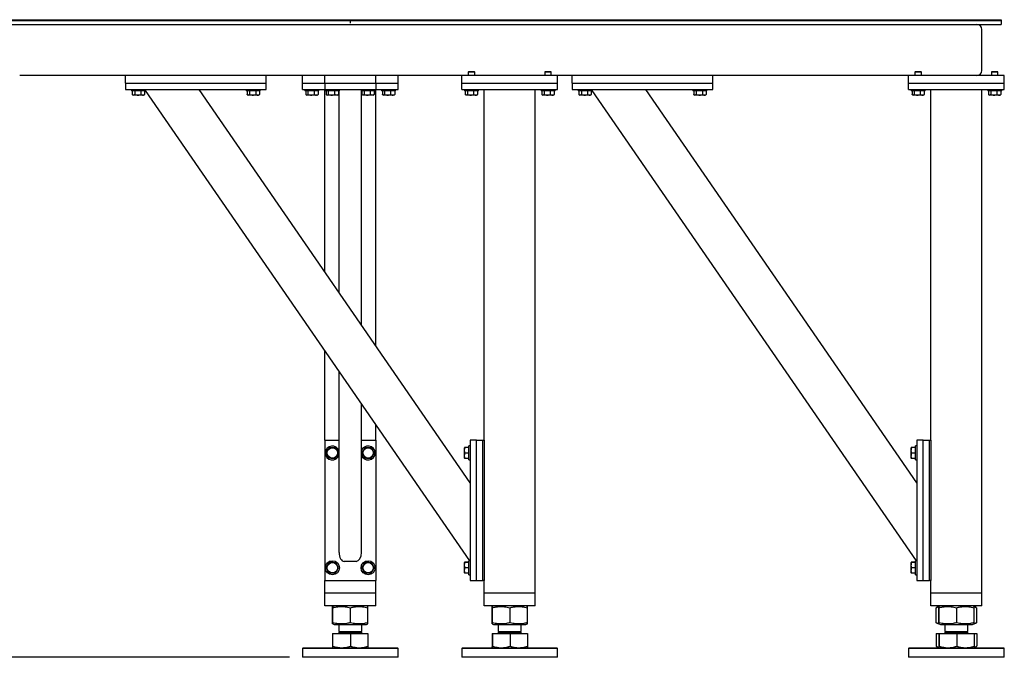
# Model space of a CAD drawing. Header units: millimetres. Extents: x 5 to 415, y 5 to 292.
# Tile 4 of 49: x 70 to 147, y 136 to 186. Entities that reach past the tile are written whole.
import ezdxf

# ---------------------------------------------------------------- set-up
doc = ezdxf.new("R2010")
doc.units = ezdxf.units.MM
doc.layers.add('COTES', color=1, linetype='Continuous')
doc.layers.add('TRAIT-FORT', color=4, linetype='Continuous', lineweight=25)
doc.styles.add('SLDTEXTSTYLE0', font='TXT', dxfattribs={"width": 0.75})
doc.dimstyles.new('SLDDIMSTYLE0', dxfattribs={"dimtxt": 3, "dimasz": 2, "dimexe": 0, "dimexo": 0.0625, "dimgap": 0.75, "dimtad": 1, "dimdec": 0, "dimlfac": 20, "dimrnd": 1e-09, "dimzin": 12, "dimdsep": 46, "dimtxsty": 'SLDTEXTSTYLE0', "dimsah": 1, "dimcen": 0.09, "dimadec": 0, "dimazin": 3, "dimtfac": 1, "dimtdec": 0, "dimtofl": 0, "dimtmove": 0, "dimatfit": 3, "dimfxl": 1, "dimfrac": 2, "dimtolj": 1, "dimtzin": 12, "dimarcsym": 0})

# ---------------------------------------------------------------- blocks, each defined once
blk = doc.blocks.new('_D_10')
at = {"layer": 'COTES', "color": 1, "transparency": 16777216}
for p, q in [((35.954, 185.674), (30.066, 185.674)), ((31.066, 135.674), (31.066, 185.674)), ((90.869, 135.674), (30.066, 135.674))]:
    blk.add_line(p, q, dxfattribs=at)
for points in [[(31.066, 185.674), (30.566, 183.674), (31.566, 183.674)], [(31.066, 135.674), (31.566, 137.674), (30.566, 137.674)]]:
    blk.add_solid(points, dxfattribs=at)
at = {"layer": 'COTES', "color": 1, "transparency": 16777216, "insert": (27.198, 156.241), "char_height": 3, "attachment_point": 1, "rotation": 90, "style": 'SLDTEXTSTYLE0'}
blk.add_mtext('1000', dxfattribs=at)

msp = doc.modelspace()

# ---------------------------------------------------------------- linework, layer by layer
at = {"layer": 'TRAIT-FORT', "color": 4, "linetype": 'Continuous', "lineweight": 25}
for p, q in [((36.119, 185.674), (91.368, 185.674)), ((36.119, 185.599), (95.618, 185.599)), ((36.119, 185.599), (91.368, 185.599)), ((36.119, 185.299), (146.619, 185.299)), ((91.368, 185.674), (91.368, 185.599)), ((91.369, 185.674), (91.369, 185.599)), ((91.369, 185.674), (146.619, 185.674)), ((91.369, 185.599), (146.619, 185.599)), ((95.618, 185.599), (95.618, 185.399)), ((95.619, 185.399), (95.618, 185.399)), ((95.619, 185.599), (95.619, 185.399)), ((95.619, 185.599), (146.619, 185.599)), ((146.619, 185.674), (146.619, 185.599)), ((146.619, 185.599), (146.619, 185.299)), ((145.119, 181.699), (145.119, 184.899)), ((104.904, 181.599), (104.869, 181.564)), ((104.869, 181.564), (104.869, 181.299)), ((105.309, 181.564), (104.869, 181.564)), ((104.904, 181.599), (105.283, 181.599)), ((105.283, 181.599), (105.334, 181.599)), ((105.369, 181.564), (105.309, 181.564)), ((105.369, 181.564), (105.334, 181.599)), ((105.369, 181.299), (105.369, 181.564)), ((110.904, 181.599), (110.869, 181.564)), ((110.869, 181.564), (110.869, 181.299)), ((111.309, 181.564), (110.869, 181.564)), ((110.904, 181.599), (111.283, 181.599)), ((111.283, 181.599), (111.334, 181.599)), ((111.369, 181.564), (111.309, 181.564)), ((111.369, 181.564), (111.334, 181.599)), ((111.369, 181.299), (111.369, 181.564)), ((139.904, 181.599), (139.869, 181.564)), ((139.869, 181.564), (139.869, 181.299)), ((140.309, 181.564), (139.869, 181.564)), ((139.904, 181.599), (140.283, 181.599)), ((140.283, 181.599), (140.334, 181.599)), ((140.369, 181.564), (140.309, 181.564)), ((140.369, 181.564), (140.334, 181.599)), ((140.369, 181.299), (140.369, 181.564)), ((144.769, 181.299), (144.769, 181.303)), ((145.904, 181.599), (145.869, 181.564)), ((145.869, 181.564), (145.869, 181.299)), ((146.309, 181.564), (145.869, 181.564)), ((145.904, 181.599), (146.283, 181.599)), ((146.283, 181.599), (146.334, 181.599)), ((146.369, 181.564), (146.309, 181.564)), ((146.369, 181.564), (146.334, 181.599)), ((146.369, 181.299), (146.369, 181.564)), ((78.019, 181.299), (69.719, 181.299)), ((89.019, 181.299), (78.019, 181.299)), ((78.019, 180.699), (78.019, 181.299)), ((78.019, 180.699), (78.019, 180.199)), ((78.019, 180.699), (89.019, 180.699)), ((104.369, 181.299), (89.019, 181.299)), ((89.019, 180.699), (89.019, 181.299)), ((89.019, 180.199), (89.019, 180.699)), ((91.869, 180.699), (91.869, 181.299)), ((91.869, 180.199), (91.869, 180.699)), ((91.869, 180.699), (93.619, 180.699)), ((93.619, 180.699), (93.619, 181.299)), ((93.619, 180.699), (97.619, 180.699)), ((93.619, 180.699), (93.619, 180.199)), ((97.619, 180.699), (97.619, 181.299)), ((97.619, 180.699), (99.369, 180.699)), ((97.619, 180.699), (97.619, 180.199)), ((99.369, 180.699), (99.369, 181.299)), ((99.369, 180.199), (99.369, 180.699)), ((104.369, 180.699), (104.369, 181.299)), ((111.869, 181.299), (104.369, 181.299)), ((104.369, 180.199), (104.369, 180.699)), ((104.369, 180.699), (111.869, 180.699)), ((113.019, 181.299), (111.869, 181.299)), ((111.869, 180.699), (111.869, 181.299)), ((111.869, 180.199), (111.869, 180.699)), ((113.019, 180.699), (113.019, 181.299)), ((124.019, 181.299), (113.019, 181.299)), ((113.019, 180.699), (113.019, 180.199)), ((113.019, 180.699), (124.019, 180.699)), ((139.369, 181.299), (124.019, 181.299)), ((124.019, 180.699), (124.019, 181.299)), ((124.019, 180.199), (124.019, 180.699)), ((139.369, 180.699), (139.369, 181.299)), ((146.869, 181.299), (139.369, 181.299)), ((139.369, 180.699), (146.869, 180.699)), ((139.369, 180.199), (139.369, 180.699)), ((146.869, 180.699), (146.869, 181.299)), ((146.869, 180.199), (146.869, 180.699)), ((78.019, 180.199), (89.019, 180.199)), ((78.469, 180.199), (78.469, 180.099)), ((79.569, 180.099), (78.469, 180.099)), ((78.53, 180.099), (78.53, 179.8)), ((78.551, 179.786), (78.615, 179.749)), ((78.733, 180.099), (78.733, 179.8)), ((79.221, 180.099), (79.221, 179.8)), ((79.422, 179.749), (79.486, 179.786)), ((79.485, 179.787), (79.507, 179.8)), ((79.507, 180.099), (79.507, 179.8)), ((79.569, 180.099), (79.569, 180.199)), ((104.984, 143.249), (79.569, 180.127)), ((105.019, 149.367), (83.769, 180.199)), ((87.469, 180.199), (87.469, 180.099)), ((88.569, 180.099), (87.469, 180.099)), ((87.53, 180.099), (87.53, 179.8)), ((87.551, 179.786), (87.615, 179.749)), ((87.733, 180.099), (87.733, 179.8)), ((88.221, 180.099), (88.221, 179.8)), ((88.422, 179.749), (88.486, 179.786)), ((88.485, 179.787), (88.507, 179.8)), ((88.507, 180.099), (88.507, 179.8)), ((88.569, 180.099), (88.569, 180.199)), ((91.869, 180.199), (93.619, 180.199)), ((92.069, 180.199), (92.069, 180.099)), ((93.159, 180.099), (92.069, 180.099)), ((92.136, 180.099), (92.136, 179.8)), ((92.167, 179.777), (92.215, 179.749)), ((92.301, 180.099), (92.301, 179.8)), ((92.784, 180.099), (92.784, 179.8)), ((93.022, 179.749), (93.071, 179.777)), ((93.07, 179.778), (93.101, 179.8)), ((93.101, 180.099), (93.101, 179.8)), ((93.169, 180.099), (93.159, 180.099)), ((93.169, 180.099), (93.169, 180.199)), ((93.619, 165.908), (93.619, 180.199)), ((93.619, 180.199), (97.619, 180.199)), ((93.669, 180.199), (93.669, 180.099)), ((94.769, 180.099), (93.669, 180.099)), ((93.736, 180.099), (93.736, 179.8)), ((93.767, 179.777), (93.815, 179.749)), ((93.901, 180.099), (93.901, 179.8)), ((94.384, 180.099), (94.384, 179.8)), ((94.622, 179.749), (94.671, 179.777)), ((94.67, 179.778), (94.701, 179.8)), ((94.701, 180.099), (94.701, 179.8)), ((94.744, 164.276), (94.744, 180.099)), ((94.769, 180.099), (94.769, 180.199)), ((96.469, 180.199), (96.469, 180.099)), ((97.569, 180.099), (96.469, 180.099)), ((96.494, 161.737), (96.494, 180.099)), ((96.536, 180.099), (96.536, 179.8)), ((96.567, 179.777), (96.615, 179.749)), ((96.701, 180.099), (96.701, 179.8)), ((97.184, 180.099), (97.184, 179.8)), ((97.422, 179.749), (97.471, 179.777)), ((97.47, 179.778), (97.501, 179.8)), ((97.501, 180.099), (97.501, 179.8)), ((97.569, 180.099), (97.569, 180.199)), ((97.619, 180.199), (99.369, 180.199)), ((97.619, 160.104), (97.619, 180.199)), ((98.069, 180.199), (98.069, 180.099)), ((99.159, 180.099), (98.069, 180.099)), ((98.136, 180.099), (98.136, 179.8)), ((98.167, 179.777), (98.215, 179.749)), ((98.301, 180.099), (98.301, 179.8)), ((98.784, 180.099), (98.784, 179.8)), ((99.022, 179.749), (99.071, 179.777)), ((99.07, 179.778), (99.101, 179.8)), ((99.101, 180.099), (99.101, 179.8)), ((99.169, 180.099), (99.159, 180.099)), ((99.169, 180.099), (99.169, 180.199)), ((104.369, 180.199), (111.869, 180.199)), ((104.569, 180.199), (104.569, 180.099)), ((105.659, 180.099), (104.569, 180.099)), ((104.636, 180.099), (104.636, 179.8)), ((104.667, 179.777), (104.715, 179.749)), ((104.801, 180.099), (104.801, 179.8)), ((105.284, 180.099), (105.284, 179.8)), ((105.522, 179.749), (105.571, 179.777)), ((105.57, 179.778), (105.601, 179.8)), ((105.601, 180.099), (105.601, 179.8)), ((105.669, 180.099), (105.659, 180.099)), ((105.669, 180.099), (105.669, 180.199)), ((106.119, 152.699), (106.119, 180.199)), ((110.119, 140.699), (110.119, 180.199)), ((110.569, 180.199), (110.569, 180.099)), ((111.659, 180.099), (110.569, 180.099)), ((110.636, 180.099), (110.636, 179.8)), ((110.667, 179.777), (110.715, 179.749)), ((110.801, 180.099), (110.801, 179.8)), ((111.284, 180.099), (111.284, 179.8)), ((111.522, 179.749), (111.571, 179.777)), ((111.57, 179.778), (111.601, 179.8)), ((111.601, 180.099), (111.601, 179.8)), ((111.669, 180.099), (111.659, 180.099)), ((111.669, 180.099), (111.669, 180.199)), ((113.019, 180.199), (124.019, 180.199)), ((113.469, 180.199), (113.469, 180.099)), ((114.569, 180.099), (113.469, 180.099)), ((113.53, 180.099), (113.53, 179.8)), ((113.551, 179.786), (113.615, 179.749)), ((113.733, 180.099), (113.733, 179.8)), ((114.221, 180.099), (114.221, 179.8)), ((114.422, 179.749), (114.486, 179.786)), ((114.485, 179.787), (114.507, 179.8)), ((114.507, 180.099), (114.507, 179.8)), ((114.569, 180.099), (114.569, 180.199)), ((139.984, 143.249), (114.569, 180.127)), ((140.019, 149.367), (118.769, 180.199)), ((122.469, 180.199), (122.469, 180.099)), ((123.569, 180.099), (122.469, 180.099)), ((122.53, 180.099), (122.53, 179.8)), ((122.551, 179.786), (122.615, 179.749)), ((122.733, 180.099), (122.733, 179.8)), ((123.221, 180.099), (123.221, 179.8)), ((123.422, 179.749), (123.486, 179.786)), ((123.485, 179.787), (123.507, 179.8)), ((123.507, 180.099), (123.507, 179.8)), ((123.569, 180.099), (123.569, 180.199)), ((139.369, 180.199), (146.869, 180.199)), ((139.569, 180.199), (139.569, 180.099)), ((140.659, 180.099), (139.569, 180.099)), ((139.636, 180.099), (139.636, 179.8)), ((139.667, 179.777), (139.715, 179.749)), ((139.801, 180.099), (139.801, 179.8)), ((140.284, 180.099), (140.284, 179.8)), ((140.522, 179.749), (140.571, 179.777)), ((140.57, 179.778), (140.601, 179.8)), ((140.601, 180.099), (140.601, 179.8)), ((140.669, 180.099), (140.659, 180.099)), ((140.669, 180.099), (140.669, 180.199)), ((141.119, 152.699), (141.119, 180.199)), ((145.119, 140.699), (145.119, 180.199)), ((145.569, 180.199), (145.569, 180.099)), ((146.659, 180.099), (145.569, 180.099)), ((145.636, 180.099), (145.636, 179.8)), ((145.667, 179.777), (145.715, 179.749)), ((145.801, 180.099), (145.801, 179.8)), ((146.284, 180.099), (146.284, 179.8)), ((146.522, 179.749), (146.571, 179.777)), ((146.57, 179.778), (146.601, 179.8)), ((146.601, 180.099), (146.601, 179.8)), ((146.669, 180.099), (146.659, 180.099)), ((146.669, 180.099), (146.669, 180.199)), ((79.347, 179.749), (78.615, 179.749)), ((79.422, 179.749), (79.347, 179.749)), ((88.347, 179.749), (87.615, 179.749)), ((88.422, 179.749), (88.347, 179.749)), ((92.927, 179.749), (92.215, 179.749)), ((93.022, 179.749), (92.927, 179.749)), ((94.622, 179.749), (93.815, 179.749)), ((97.422, 179.749), (96.615, 179.749)), ((98.927, 179.749), (98.215, 179.749)), ((99.022, 179.749), (98.927, 179.749)), ((105.427, 179.749), (104.715, 179.749)), ((105.522, 179.749), (105.427, 179.749)), ((111.427, 179.749), (110.715, 179.749)), ((111.522, 179.749), (111.427, 179.749)), ((114.347, 179.749), (113.615, 179.749)), ((114.422, 179.749), (114.347, 179.749)), ((123.347, 179.749), (122.615, 179.749)), ((123.422, 179.749), (123.347, 179.749)), ((140.427, 179.749), (139.715, 179.749)), ((140.522, 179.749), (140.427, 179.749)), ((146.427, 179.749), (145.715, 179.749)), ((146.522, 179.749), (146.427, 179.749)), ((93.619, 152.699), (93.619, 159.741)), ((94.744, 143.904), (94.744, 158.108)), ((96.494, 143.904), (96.494, 155.569)), ((97.619, 152.699), (97.619, 153.937)), ((93.619, 152.699), (93.619, 141.699)), ((93.619, 152.699), (94.744, 152.699)), ((96.494, 152.699), (97.619, 152.699)), ((97.619, 152.699), (97.619, 141.699)), ((104.582, 152.126), (104.569, 152.103)), ((104.569, 151.296), (104.569, 152.103)), ((104.919, 152.134), (104.619, 152.134)), ((104.919, 152.115), (104.619, 152.115)), ((105.019, 152.249), (104.919, 152.249)), ((104.919, 151.149), (104.919, 152.249)), ((105.019, 152.699), (105.019, 141.699)), ((105.519, 152.699), (105.019, 152.699)), ((105.519, 152.699), (106.019, 152.699)), ((105.519, 141.699), (105.519, 152.699)), ((106.019, 141.699), (106.019, 152.699)), ((106.019, 152.699), (106.119, 152.699)), ((106.119, 152.699), (106.119, 141.699)), ((139.582, 152.126), (139.569, 152.103)), ((139.569, 151.296), (139.569, 152.103)), ((139.919, 152.134), (139.619, 152.134)), ((139.919, 152.115), (139.619, 152.115)), ((140.019, 152.249), (139.919, 152.249)), ((139.919, 151.149), (139.919, 152.249)), ((140.019, 152.699), (140.019, 141.699)), ((140.519, 152.699), (140.019, 152.699)), ((140.519, 141.699), (140.519, 152.699)), ((140.519, 152.699), (141.019, 152.699)), ((141.019, 141.699), (141.019, 152.699)), ((141.019, 152.699), (141.119, 152.699)), ((141.119, 152.699), (141.119, 141.699)), ((104.569, 151.296), (104.582, 151.273)), ((104.919, 151.68), (104.619, 151.68)), ((104.919, 151.265), (104.619, 151.265)), ((139.569, 151.296), (139.582, 151.273)), ((139.919, 151.68), (139.619, 151.68)), ((139.919, 151.265), (139.619, 151.265)), ((104.919, 151.149), (105.019, 151.149)), ((139.919, 151.149), (140.019, 151.149)), ((96.094, 143.199), (95.144, 143.199)), ((104.582, 143.126), (104.569, 143.103)), ((104.569, 142.296), (104.569, 143.103)), ((104.919, 143.134), (104.619, 143.134)), ((104.919, 143.115), (104.619, 143.115)), ((105.019, 143.249), (104.919, 143.249)), ((104.919, 142.149), (104.919, 143.249)), ((139.582, 143.126), (139.569, 143.103)), ((139.569, 142.296), (139.569, 143.103)), ((139.919, 143.134), (139.619, 143.134)), ((139.919, 143.115), (139.619, 143.115)), ((140.019, 143.249), (139.919, 143.249)), ((139.919, 142.149), (139.919, 143.249)), ((104.569, 142.296), (104.582, 142.273)), ((104.919, 142.68), (104.619, 142.68)), ((104.919, 142.265), (104.619, 142.265)), ((104.919, 142.149), (105.019, 142.149)), ((139.569, 142.296), (139.582, 142.273)), ((139.919, 142.68), (139.619, 142.68)), ((139.919, 142.265), (139.619, 142.265)), ((139.919, 142.149), (140.019, 142.149)), ((93.619, 140.699), (93.619, 141.699)), ((93.619, 141.699), (97.619, 141.699)), ((97.619, 140.699), (97.619, 141.699)), ((105.019, 141.699), (105.519, 141.699)), ((105.519, 141.699), (106.019, 141.699)), ((106.119, 141.699), (106.019, 141.699)), ((106.119, 140.699), (106.119, 141.699)), ((140.019, 141.699), (140.519, 141.699)), ((140.519, 141.699), (141.019, 141.699)), ((141.119, 141.699), (141.019, 141.699)), ((141.119, 140.699), (141.119, 141.699)), ((93.619, 139.699), (93.619, 140.699)), ((94.019, 140.699), (93.619, 140.699)), ((97.219, 140.699), (94.019, 140.699)), ((97.619, 140.699), (97.219, 140.699)), ((97.619, 139.699), (97.619, 140.699)), ((106.119, 139.699), (106.119, 140.699)), ((106.519, 140.699), (106.119, 140.699)), ((109.719, 140.699), (106.519, 140.699)), ((110.119, 140.699), (109.719, 140.699)), ((110.119, 139.699), (110.119, 140.699)), ((141.119, 139.699), (141.119, 140.699)), ((141.519, 140.699), (141.119, 140.699)), ((144.719, 140.699), (141.519, 140.699)), ((145.119, 140.699), (144.719, 140.699)), ((145.119, 139.699), (145.119, 140.699)), ((94.019, 139.699), (93.619, 139.699)), ((97.219, 139.699), (94.019, 139.699)), ((94.357, 139.699), (94.243, 139.653)), ((96.995, 139.653), (96.88, 139.699)), ((97.619, 139.699), (97.219, 139.699)), ((106.519, 139.699), (106.119, 139.699)), ((109.719, 139.699), (106.519, 139.699)), ((106.857, 139.699), (106.743, 139.653)), ((109.495, 139.653), (109.38, 139.699)), ((110.119, 139.699), (109.719, 139.699)), ((141.519, 139.699), (141.119, 139.699)), ((144.719, 139.699), (141.519, 139.699)), ((141.74, 139.652), (141.542, 139.572)), ((141.857, 139.699), (141.743, 139.653)), ((144.495, 139.653), (144.38, 139.699)), ((144.695, 139.572), (144.495, 139.653)), ((145.119, 139.699), (144.719, 139.699)), ((94.234, 138.381), (94.234, 139.568)), ((94.253, 138.381), (94.253, 139.568)), ((95.638, 138.381), (95.638, 139.568)), ((97.003, 138.381), (97.003, 139.568)), ((106.734, 138.381), (106.734, 139.568)), ((106.753, 138.381), (106.753, 139.568)), ((108.138, 138.381), (108.138, 139.568)), ((109.503, 138.381), (109.503, 139.568)), ((141.543, 139.572), (141.531, 139.568)), ((141.531, 138.381), (141.531, 139.568)), ((141.734, 138.381), (141.734, 139.568)), ((141.753, 138.381), (141.753, 139.568)), ((143.138, 138.381), (143.138, 139.568)), ((144.503, 138.381), (144.503, 139.568)), ((144.706, 138.381), (144.706, 139.568)), ((94.243, 138.296), (94.357, 138.249)), ((94.357, 138.249), (96.88, 138.249)), ((94.719, 138.249), (94.719, 137.708)), ((96.519, 137.708), (96.519, 138.249)), ((96.88, 138.249), (96.994, 138.296)), ((106.743, 138.296), (106.857, 138.249)), ((106.857, 138.249), (109.219, 138.249)), ((107.219, 138.249), (107.219, 137.708)), ((109.019, 137.708), (109.019, 138.249)), ((109.219, 138.249), (109.38, 138.249)), ((109.38, 138.249), (109.494, 138.296)), ((141.531, 138.381), (141.543, 138.377)), ((141.542, 138.377), (141.743, 138.296)), ((141.743, 138.296), (141.857, 138.249)), ((141.857, 138.249), (144.219, 138.249)), ((142.219, 138.249), (142.219, 137.708)), ((144.019, 137.708), (144.019, 138.249)), ((144.219, 138.249), (144.38, 138.249)), ((144.38, 138.249), (144.494, 138.296)), ((144.494, 138.296), (144.695, 138.377)), ((94.234, 137.539), (94.234, 136.547)), ((94.234, 137.539), (94.253, 137.539)), ((94.253, 136.547), (94.253, 137.539)), ((94.253, 137.539), (95.638, 137.539)), ((94.341, 137.549), (94.341, 137.539)), ((94.341, 137.549), (96.271, 137.549)), ((94.827, 137.708), (94.719, 137.599)), ((94.719, 137.708), (96.078, 137.708)), ((94.719, 137.599), (96.519, 137.599)), ((95.638, 137.539), (95.638, 136.547)), ((95.638, 137.539), (97.003, 137.539)), ((96.078, 137.708), (96.519, 137.708)), ((96.271, 137.549), (96.896, 137.549)), ((96.519, 137.599), (96.41, 137.708)), ((96.896, 137.539), (96.896, 137.549)), ((97.003, 137.539), (97.003, 136.547)), ((106.734, 137.539), (106.734, 136.547)), ((106.734, 137.539), (106.753, 137.539)), ((106.753, 137.539), (106.753, 136.547)), ((106.753, 137.539), (108.138, 137.539)), ((106.841, 137.549), (106.841, 137.539)), ((106.841, 137.549), (109.396, 137.549)), ((107.327, 137.708), (107.219, 137.599)), ((107.219, 137.708), (109.019, 137.708)), ((107.219, 137.599), (107.345, 137.599)), ((107.345, 137.599), (109.019, 137.599)), ((108.138, 137.539), (108.138, 136.547)), ((108.138, 137.539), (109.503, 137.539)), ((109.019, 137.599), (108.91, 137.708)), ((109.396, 137.539), (109.396, 137.549)), ((109.503, 137.539), (109.503, 136.547)), ((141.531, 137.539), (141.531, 136.547)), ((141.531, 137.539), (141.734, 137.539)), ((141.734, 137.539), (141.734, 136.547)), ((141.734, 137.539), (141.753, 137.539)), ((141.753, 137.539), (141.753, 136.547)), ((141.753, 137.539), (143.138, 137.539)), ((141.841, 137.549), (141.841, 137.539)), ((141.841, 137.549), (144.396, 137.549)), ((142.327, 137.708), (142.219, 137.599)), ((142.219, 137.708), (144.019, 137.708)), ((142.219, 137.599), (142.345, 137.599)), ((142.345, 137.599), (144.019, 137.599)), ((143.138, 137.539), (143.138, 136.547)), ((143.138, 137.539), (144.503, 137.539)), ((144.019, 137.599), (143.91, 137.708)), ((144.396, 137.539), (144.396, 137.549)), ((144.503, 137.539), (144.503, 136.547)), ((144.503, 137.539), (144.706, 137.539)), ((144.706, 137.539), (144.706, 136.547)), ((91.919, 136.424), (91.869, 136.374)), ((91.869, 136.374), (91.869, 135.674)), ((99.369, 136.374), (91.869, 136.374)), ((91.919, 136.424), (99.319, 136.424)), ((99.369, 136.374), (99.319, 136.424)), ((99.369, 135.674), (99.369, 136.374)), ((104.419, 136.424), (104.369, 136.374)), ((104.369, 136.374), (104.369, 135.674)), ((106.553, 136.374), (104.369, 136.374)), ((104.419, 136.424), (106.574, 136.424)), ((111.869, 136.374), (106.553, 136.374)), ((106.574, 136.424), (111.819, 136.424)), ((111.869, 136.374), (111.819, 136.424)), ((111.869, 135.674), (111.869, 136.374)), ((139.419, 136.424), (139.369, 136.374)), ((139.369, 136.374), (139.369, 135.674)), ((141.553, 136.374), (139.369, 136.374)), ((139.419, 136.424), (141.574, 136.424)), ((141.542, 136.542), (141.531, 136.547)), ((141.541, 136.541), (141.744, 136.424)), ((146.869, 136.374), (141.553, 136.374)), ((141.574, 136.424), (146.819, 136.424)), ((144.494, 136.424), (144.696, 136.541)), ((146.869, 136.374), (146.819, 136.424)), ((146.869, 135.674), (146.869, 136.374)), ((94.053, 135.674), (91.869, 135.674)), ((99.369, 135.674), (94.053, 135.674)), ((111.869, 135.674), (104.369, 135.674)), ((146.869, 135.674), (139.369, 135.674))]:
    msp.add_line(p, q, dxfattribs=at)
for centre, radius in [((94.219, 151.699), 0.404), ((97.019, 151.699), 0.404), ((94.219, 142.699), 0.55), ((94.219, 142.699), 0.404), ((97.019, 142.699), 0.55), ((97.019, 142.699), 0.404)]:
    msp.add_circle(centre, radius, dxfattribs=at)
for centre, radius, start, end in [((144.719, 184.899), 0.4, 360, 90), ((144.719, 181.699), 0.4, 270, 360), ((94.219, 151.699), 0.55, 17.34144, 178.17312), ((97.019, 151.699), 0.55, 197.34144, 162.65856), ((94.219, 151.699), 0.55, 178.17312, 342.65856), ((94.669, 137.599), 0.05, 270, 0), ((96.569, 137.599), 0.05, 180, 270), ((107.169, 137.599), 0.05, 270, 0), ((109.069, 137.599), 0.05, 180, 270), ((142.169, 137.599), 0.05, 270, 0), ((144.069, 137.599), 0.05, 180, 270)]:
    msp.add_arc(centre, radius, start, end, dxfattribs=at)
for centre, start_param, end_param in [((95.144, 143.904), 1.570796, 3.141593), ((96.094, 143.904), 3.141593, 4.712389)]:
    msp.add_ellipse(centre, major_axis=(0, 0.705), ratio=0.567473, start_param=start_param, end_param=end_param, dxfattribs=at)
for points, knots in [([(78.733, 179.8), (78.715, 179.789), (78.679, 179.766), (78.627, 179.758), (78.577, 179.77), (78.546, 179.79), (78.53, 179.8)], [0, 0, 0, 0, 0.264605, 0.534948, 0.765343, 1, 1, 1, 1]), ([(78.733, 179.8), (78.775, 179.789), (78.861, 179.766), (78.988, 179.758), (79.109, 179.77), (79.183, 179.79), (79.221, 179.8)], [0, 0, 0, 0, 0.264605, 0.534948, 0.765343, 1, 1, 1, 1]), ([(79.221, 179.8), (79.257, 179.784), (79.317, 179.759), (79.405, 179.762), (79.464, 179.779), (79.497, 179.795), (79.507, 179.8)], [0, 0, 0, 0, 0.385549, 0.637642, 0.896546, 1, 1, 1, 1]), ([(87.733, 179.8), (87.715, 179.789), (87.679, 179.766), (87.627, 179.758), (87.577, 179.77), (87.546, 179.79), (87.53, 179.8)], [0, 0, 0, 0, 0.264605, 0.534948, 0.765343, 1, 1, 1, 1]), ([(87.733, 179.8), (87.775, 179.789), (87.861, 179.766), (87.988, 179.758), (88.109, 179.77), (88.183, 179.79), (88.221, 179.8)], [0, 0, 0, 0, 0.264605, 0.534948, 0.765343, 1, 1, 1, 1]), ([(88.221, 179.8), (88.257, 179.784), (88.317, 179.759), (88.405, 179.762), (88.464, 179.779), (88.497, 179.795), (88.507, 179.8)], [0, 0, 0, 0, 0.385549, 0.637642, 0.896546, 1, 1, 1, 1]), ([(92.301, 179.8), (92.287, 179.789), (92.258, 179.766), (92.215, 179.758), (92.174, 179.77), (92.148, 179.79), (92.136, 179.8)], [0, 0, 0, 0, 0.264605, 0.534948, 0.765343, 1, 1, 1, 1]), ([(92.301, 179.8), (92.343, 179.789), (92.428, 179.766), (92.554, 179.758), (92.674, 179.77), (92.747, 179.79), (92.784, 179.8)], [0, 0, 0, 0, 0.264605, 0.534948, 0.765343, 1, 1, 1, 1]), ([(92.784, 179.8), (92.825, 179.784), (92.891, 179.759), (92.988, 179.762), (93.053, 179.779), (93.091, 179.795), (93.101, 179.8)], [0, 0, 0, 0, 0.385549, 0.637642, 0.896546, 1, 1, 1, 1]), ([(93.901, 179.8), (93.887, 179.789), (93.858, 179.766), (93.815, 179.758), (93.774, 179.77), (93.748, 179.79), (93.736, 179.8)], [0, 0, 0, 0, 0.2646049, 0.5349477, 0.7653431, 1, 1, 1, 1]), ([(93.901, 179.8), (93.943, 179.789), (94.028, 179.766), (94.154, 179.758), (94.274, 179.77), (94.347, 179.79), (94.384, 179.8)], [0, 0, 0, 0, 0.264605, 0.534948, 0.765343, 1, 1, 1, 1]), ([(94.701, 179.8), (94.661, 179.784), (94.594, 179.759), (94.498, 179.762), (94.433, 179.779), (94.395, 179.795), (94.384, 179.8)], [0, 0, 0, 0, 0.385549, 0.637642, 0.896546, 1, 1, 1, 1]), ([(96.701, 179.8), (96.687, 179.789), (96.658, 179.766), (96.615, 179.758), (96.574, 179.77), (96.548, 179.79), (96.536, 179.8)], [0, 0, 0, 0, 0.2646049, 0.5349477, 0.7653431, 1, 1, 1, 1]), ([(96.701, 179.8), (96.743, 179.789), (96.828, 179.766), (96.954, 179.758), (97.074, 179.77), (97.147, 179.79), (97.184, 179.8)], [0, 0, 0, 0, 0.264605, 0.534948, 0.765343, 1, 1, 1, 1]), ([(97.501, 179.8), (97.461, 179.784), (97.394, 179.759), (97.298, 179.762), (97.233, 179.779), (97.195, 179.795), (97.184, 179.8)], [0, 0, 0, 0, 0.385549, 0.637642, 0.896546, 1, 1, 1, 1]), ([(98.301, 179.8), (98.287, 179.789), (98.258, 179.766), (98.215, 179.758), (98.174, 179.77), (98.148, 179.79), (98.136, 179.8)], [0, 0, 0, 0, 0.264605, 0.534948, 0.765343, 1, 1, 1, 1]), ([(98.301, 179.8), (98.343, 179.789), (98.428, 179.766), (98.554, 179.758), (98.674, 179.77), (98.747, 179.79), (98.784, 179.8)], [0, 0, 0, 0, 0.264605, 0.534948, 0.765343, 1, 1, 1, 1]), ([(98.784, 179.8), (98.825, 179.784), (98.891, 179.759), (98.988, 179.762), (99.053, 179.779), (99.091, 179.795), (99.101, 179.8)], [0, 0, 0, 0, 0.385549, 0.637642, 0.896546, 1, 1, 1, 1]), ([(104.801, 179.8), (104.787, 179.789), (104.758, 179.766), (104.715, 179.758), (104.674, 179.77), (104.648, 179.79), (104.636, 179.8)], [0, 0, 0, 0, 0.264605, 0.534948, 0.765343, 1, 1, 1, 1]), ([(104.801, 179.8), (104.843, 179.789), (104.928, 179.766), (105.054, 179.758), (105.174, 179.77), (105.247, 179.79), (105.284, 179.8)], [0, 0, 0, 0, 0.264605, 0.534948, 0.765343, 1, 1, 1, 1]), ([(105.284, 179.8), (105.325, 179.784), (105.391, 179.759), (105.488, 179.762), (105.553, 179.779), (105.591, 179.795), (105.601, 179.8)], [0, 0, 0, 0, 0.385549, 0.637642, 0.896546, 1, 1, 1, 1]), ([(110.801, 179.8), (110.787, 179.789), (110.758, 179.766), (110.715, 179.758), (110.674, 179.77), (110.648, 179.79), (110.636, 179.8)], [0, 0, 0, 0, 0.264605, 0.534948, 0.765343, 1, 1, 1, 1]), ([(110.801, 179.8), (110.843, 179.789), (110.928, 179.766), (111.054, 179.758), (111.174, 179.77), (111.247, 179.79), (111.284, 179.8)], [0, 0, 0, 0, 0.264605, 0.534948, 0.765343, 1, 1, 1, 1]), ([(111.284, 179.8), (111.325, 179.784), (111.391, 179.759), (111.488, 179.762), (111.553, 179.779), (111.591, 179.795), (111.601, 179.8)], [0, 0, 0, 0, 0.385549, 0.637642, 0.896546, 1, 1, 1, 1]), ([(113.733, 179.8), (113.715, 179.789), (113.679, 179.766), (113.627, 179.758), (113.577, 179.77), (113.546, 179.79), (113.53, 179.8)], [0, 0, 0, 0, 0.264605, 0.534948, 0.765343, 1, 1, 1, 1]), ([(113.733, 179.8), (113.775, 179.789), (113.861, 179.766), (113.988, 179.758), (114.109, 179.77), (114.183, 179.79), (114.221, 179.8)], [0, 0, 0, 0, 0.264605, 0.534948, 0.765343, 1, 1, 1, 1]), ([(114.221, 179.8), (114.257, 179.784), (114.317, 179.759), (114.405, 179.762), (114.464, 179.779), (114.497, 179.795), (114.507, 179.8)], [0, 0, 0, 0, 0.385549, 0.637642, 0.896546, 1, 1, 1, 1]), ([(122.733, 179.8), (122.715, 179.789), (122.679, 179.766), (122.627, 179.758), (122.577, 179.77), (122.546, 179.79), (122.53, 179.8)], [0, 0, 0, 0, 0.264605, 0.534948, 0.765343, 1, 1, 1, 1]), ([(122.733, 179.8), (122.775, 179.789), (122.861, 179.766), (122.988, 179.758), (123.109, 179.77), (123.183, 179.79), (123.221, 179.8)], [0, 0, 0, 0, 0.264605, 0.534948, 0.765343, 1, 1, 1, 1]), ([(123.221, 179.8), (123.257, 179.784), (123.317, 179.759), (123.405, 179.762), (123.464, 179.779), (123.497, 179.795), (123.507, 179.8)], [0, 0, 0, 0, 0.385549, 0.637642, 0.896546, 1, 1, 1, 1]), ([(139.801, 179.8), (139.787, 179.789), (139.758, 179.766), (139.715, 179.758), (139.674, 179.77), (139.648, 179.79), (139.636, 179.8)], [0, 0, 0, 0, 0.264605, 0.534948, 0.765343, 1, 1, 1, 1]), ([(139.801, 179.8), (139.843, 179.789), (139.928, 179.766), (140.054, 179.758), (140.174, 179.77), (140.247, 179.79), (140.284, 179.8)], [0, 0, 0, 0, 0.264605, 0.534948, 0.765343, 1, 1, 1, 1]), ([(140.284, 179.8), (140.325, 179.784), (140.391, 179.759), (140.488, 179.762), (140.553, 179.779), (140.591, 179.795), (140.601, 179.8)], [0, 0, 0, 0, 0.385549, 0.637642, 0.896546, 1, 1, 1, 1]), ([(145.801, 179.8), (145.787, 179.789), (145.758, 179.766), (145.715, 179.758), (145.674, 179.77), (145.648, 179.79), (145.636, 179.8)], [0, 0, 0, 0, 0.264605, 0.534948, 0.765343, 1, 1, 1, 1]), ([(145.801, 179.8), (145.843, 179.789), (145.928, 179.766), (146.054, 179.758), (146.174, 179.77), (146.247, 179.79), (146.284, 179.8)], [0, 0, 0, 0, 0.264605, 0.534948, 0.765343, 1, 1, 1, 1]), ([(146.284, 179.8), (146.325, 179.784), (146.391, 179.759), (146.488, 179.762), (146.553, 179.779), (146.591, 179.795), (146.601, 179.8)], [0, 0, 0, 0, 0.385549, 0.637642, 0.896546, 1, 1, 1, 1]), ([(93.99, 152.134), (93.967, 152.098), (93.921, 152.025), (93.853, 151.917), (93.788, 151.814), (93.748, 151.75), (93.728, 151.718)], [0, 0, 0, 0, 0.264605, 0.534948, 0.765343, 1, 1, 1, 1]), ([(93.99, 152.134), (94.032, 152.132), (94.118, 152.129), (94.246, 152.124), (94.368, 152.119), (94.442, 152.116), (94.48, 152.115)], [0, 0, 0, 0, 0.264605, 0.534948, 0.765343, 1, 1, 1, 1]), ([(94.709, 151.68), (94.68, 151.736), (94.632, 151.827), (94.562, 151.96), (94.515, 152.049), (94.488, 152.1), (94.48, 152.115)], [0, 0, 0, 0, 0.385549, 0.637642, 0.896546, 1, 1, 1, 1]), ([(96.79, 152.134), (96.767, 152.098), (96.721, 152.025), (96.653, 151.917), (96.588, 151.814), (96.548, 151.75), (96.528, 151.718)], [0, 0, 0, 0, 0.264605, 0.534948, 0.765343, 1, 1, 1, 1]), ([(96.79, 152.134), (96.832, 152.132), (96.918, 152.129), (97.046, 152.124), (97.168, 152.119), (97.242, 152.116), (97.28, 152.115)], [0, 0, 0, 0, 0.264605, 0.534948, 0.765343, 1, 1, 1, 1]), ([(97.509, 151.68), (97.48, 151.736), (97.432, 151.827), (97.362, 151.96), (97.315, 152.049), (97.288, 152.1), (97.28, 152.115)], [0, 0, 0, 0, 0.385549, 0.637642, 0.896546, 1, 1, 1, 1]), ([(104.619, 151.68), (104.604, 151.736), (104.578, 151.827), (104.581, 151.96), (104.598, 152.049), (104.614, 152.1), (104.619, 152.115)], [0, 0, 0, 0, 0.385549, 0.637642, 0.896546, 1, 1, 1, 1]), ([(104.619, 152.134), (104.608, 152.132), (104.586, 152.129), (104.578, 152.124), (104.589, 152.119), (104.609, 152.116), (104.619, 152.115)], [0, 0, 0, 0, 0.264605, 0.534948, 0.765343, 1, 1, 1, 1]), ([(139.619, 151.68), (139.604, 151.736), (139.578, 151.827), (139.581, 151.96), (139.598, 152.049), (139.614, 152.1), (139.619, 152.115)], [0, 0, 0, 0, 0.385549, 0.637642, 0.896546, 1, 1, 1, 1]), ([(139.619, 152.134), (139.608, 152.132), (139.586, 152.129), (139.578, 152.124), (139.589, 152.119), (139.609, 152.116), (139.619, 152.115)], [0, 0, 0, 0, 0.264605, 0.534948, 0.765343, 1, 1, 1, 1]), ([(93.957, 151.284), (93.928, 151.339), (93.88, 151.431), (93.81, 151.563), (93.763, 151.652), (93.736, 151.704), (93.728, 151.718)], [0, 0, 0, 0, 0.385549, 0.637642, 0.896546, 1, 1, 1, 1]), ([(94.447, 151.265), (94.405, 151.267), (94.319, 151.27), (94.191, 151.275), (94.069, 151.28), (93.995, 151.283), (93.957, 151.284)], [0, 0, 0, 0, 0.264605, 0.534948, 0.765343, 1, 1, 1, 1]), ([(94.447, 151.265), (94.47, 151.301), (94.516, 151.374), (94.584, 151.482), (94.649, 151.585), (94.689, 151.649), (94.709, 151.68)], [0, 0, 0, 0, 0.264605, 0.534948, 0.765343, 1, 1, 1, 1]), ([(96.757, 151.284), (96.728, 151.339), (96.68, 151.431), (96.61, 151.563), (96.563, 151.652), (96.536, 151.704), (96.528, 151.718)], [0, 0, 0, 0, 0.385549, 0.637642, 0.896546, 1, 1, 1, 1]), ([(97.247, 151.265), (97.205, 151.267), (97.119, 151.27), (96.991, 151.275), (96.869, 151.28), (96.795, 151.283), (96.757, 151.284)], [0, 0, 0, 0, 0.264605, 0.534948, 0.765343, 1, 1, 1, 1]), ([(97.247, 151.265), (97.27, 151.301), (97.316, 151.374), (97.384, 151.482), (97.449, 151.585), (97.489, 151.649), (97.509, 151.68)], [0, 0, 0, 0, 0.264605, 0.534948, 0.765343, 1, 1, 1, 1]), ([(104.619, 151.265), (104.608, 151.301), (104.586, 151.374), (104.578, 151.482), (104.589, 151.585), (104.609, 151.649), (104.619, 151.68)], [0, 0, 0, 0, 0.264605, 0.534948, 0.765343, 1, 1, 1, 1]), ([(104.619, 151.265), (104.607, 151.267), (104.587, 151.27), (104.584, 151.273), (104.583, 151.274)], [0, 0, 0, 0, 0.566668, 1, 1, 1, 1]), ([(139.619, 151.265), (139.608, 151.301), (139.586, 151.374), (139.578, 151.482), (139.589, 151.585), (139.609, 151.649), (139.619, 151.68)], [0, 0, 0, 0, 0.264605, 0.534948, 0.765343, 1, 1, 1, 1]), ([(139.619, 151.265), (139.607, 151.267), (139.587, 151.27), (139.584, 151.273), (139.583, 151.274)], [0, 0, 0, 0, 0.566668, 1, 1, 1, 1]), ([(93.99, 143.134), (93.967, 143.098), (93.921, 143.025), (93.853, 142.917), (93.788, 142.814), (93.748, 142.75), (93.728, 142.718)], [0, 0, 0, 0, 0.264605, 0.534948, 0.765343, 1, 1, 1, 1]), ([(93.99, 143.134), (94.032, 143.132), (94.118, 143.129), (94.246, 143.124), (94.368, 143.119), (94.442, 143.116), (94.48, 143.115)], [0, 0, 0, 0, 0.264605, 0.534948, 0.765343, 1, 1, 1, 1]), ([(94.709, 142.68), (94.68, 142.736), (94.632, 142.827), (94.562, 142.96), (94.515, 143.049), (94.488, 143.1), (94.48, 143.115)], [0, 0, 0, 0, 0.385549, 0.637642, 0.896546, 1, 1, 1, 1]), ([(96.79, 143.134), (96.767, 143.098), (96.721, 143.025), (96.653, 142.917), (96.588, 142.814), (96.548, 142.75), (96.528, 142.718)], [0, 0, 0, 0, 0.264605, 0.534948, 0.765343, 1, 1, 1, 1]), ([(96.79, 143.134), (96.832, 143.132), (96.918, 143.129), (97.046, 143.124), (97.168, 143.119), (97.242, 143.116), (97.28, 143.115)], [0, 0, 0, 0, 0.264605, 0.534948, 0.765343, 1, 1, 1, 1]), ([(97.509, 142.68), (97.48, 142.736), (97.432, 142.827), (97.362, 142.96), (97.315, 143.049), (97.288, 143.1), (97.28, 143.115)], [0, 0, 0, 0, 0.385549, 0.637642, 0.896546, 1, 1, 1, 1]), ([(104.619, 142.68), (104.604, 142.736), (104.578, 142.827), (104.581, 142.96), (104.598, 143.049), (104.614, 143.1), (104.619, 143.115)], [0, 0, 0, 0, 0.385549, 0.637642, 0.896546, 1, 1, 1, 1]), ([(104.619, 143.134), (104.608, 143.132), (104.586, 143.129), (104.578, 143.124), (104.589, 143.119), (104.609, 143.116), (104.619, 143.115)], [0, 0, 0, 0, 0.264605, 0.534948, 0.765343, 1, 1, 1, 1]), ([(139.619, 142.68), (139.604, 142.736), (139.578, 142.827), (139.581, 142.96), (139.598, 143.049), (139.614, 143.1), (139.619, 143.115)], [0, 0, 0, 0, 0.385549, 0.637642, 0.896546, 1, 1, 1, 1]), ([(139.619, 143.134), (139.608, 143.132), (139.586, 143.129), (139.578, 143.124), (139.589, 143.119), (139.609, 143.116), (139.619, 143.115)], [0, 0, 0, 0, 0.264605, 0.534948, 0.765343, 1, 1, 1, 1]), ([(93.957, 142.284), (93.928, 142.339), (93.88, 142.431), (93.81, 142.563), (93.763, 142.652), (93.736, 142.704), (93.728, 142.718)], [0, 0, 0, 0, 0.385549, 0.637642, 0.896546, 1, 1, 1, 1]), ([(94.447, 142.265), (94.405, 142.267), (94.319, 142.27), (94.191, 142.275), (94.069, 142.28), (93.995, 142.283), (93.957, 142.284)], [0, 0, 0, 0, 0.264605, 0.534948, 0.765343, 1, 1, 1, 1]), ([(94.447, 142.265), (94.47, 142.301), (94.516, 142.374), (94.584, 142.482), (94.649, 142.585), (94.689, 142.649), (94.709, 142.68)], [0, 0, 0, 0, 0.264605, 0.534948, 0.765343, 1, 1, 1, 1]), ([(96.757, 142.284), (96.728, 142.339), (96.68, 142.431), (96.61, 142.563), (96.563, 142.652), (96.536, 142.704), (96.528, 142.718)], [0, 0, 0, 0, 0.385549, 0.637642, 0.896546, 1, 1, 1, 1]), ([(97.247, 142.265), (97.205, 142.267), (97.119, 142.27), (96.991, 142.275), (96.869, 142.28), (96.795, 142.283), (96.757, 142.284)], [0, 0, 0, 0, 0.264605, 0.534948, 0.765343, 1, 1, 1, 1]), ([(97.247, 142.265), (97.27, 142.301), (97.316, 142.374), (97.384, 142.482), (97.449, 142.585), (97.489, 142.649), (97.509, 142.68)], [0, 0, 0, 0, 0.264605, 0.534948, 0.765343, 1, 1, 1, 1]), ([(104.619, 142.265), (104.608, 142.301), (104.586, 142.374), (104.578, 142.482), (104.589, 142.585), (104.609, 142.649), (104.619, 142.68)], [0, 0, 0, 0, 0.264605, 0.534948, 0.765343, 1, 1, 1, 1]), ([(104.619, 142.265), (104.607, 142.267), (104.587, 142.27), (104.584, 142.273), (104.583, 142.274)], [0, 0, 0, 0, 0.566668, 1, 1, 1, 1]), ([(139.619, 142.265), (139.608, 142.301), (139.586, 142.374), (139.578, 142.482), (139.589, 142.585), (139.609, 142.649), (139.619, 142.68)], [0, 0, 0, 0, 0.264605, 0.534948, 0.765343, 1, 1, 1, 1]), ([(139.619, 142.265), (139.607, 142.267), (139.587, 142.27), (139.584, 142.273), (139.583, 142.274)], [0, 0, 0, 0, 0.566668, 1, 1, 1, 1]), ([(94.234, 139.568), (94.235, 139.587), (94.238, 139.624), (94.241, 139.652), (94.245, 139.656), (94.247, 139.642), (94.25, 139.614), (94.252, 139.583), (94.253, 139.568)], [0, 0, 0, 0, 0.202068, 0.3827, 0.555315, 0.692992, 0.838894, 1, 1, 1, 1]), ([(94.253, 139.568), (94.346, 139.587), (94.521, 139.624), (94.778, 139.652), (95.007, 139.656), (95.218, 139.642), (95.424, 139.614), (95.564, 139.583), (95.638, 139.568)], [0, 0, 0, 0, 0.202068, 0.3827, 0.555315, 0.692992, 0.838894, 1, 1, 1, 1]), ([(95.638, 139.568), (95.729, 139.587), (95.902, 139.624), (96.155, 139.652), (96.381, 139.656), (96.589, 139.642), (96.792, 139.614), (96.93, 139.583), (97.003, 139.568)], [0, 0, 0, 0, 0.202068, 0.3827, 0.555315, 0.692992, 0.838894, 1, 1, 1, 1]), ([(97.003, 139.568), (97.002, 139.587), (96.999, 139.624), (96.996, 139.65), (96.994, 139.651), (96.994, 139.651)], [0, 0, 0, 0, 0.412744, 0.781701, 1, 1, 1, 1]), ([(106.734, 139.568), (106.735, 139.587), (106.738, 139.624), (106.741, 139.652), (106.745, 139.656), (106.747, 139.642), (106.75, 139.614), (106.752, 139.583), (106.753, 139.568)], [0, 0, 0, 0, 0.202068, 0.3827, 0.555315, 0.692992, 0.838894, 1, 1, 1, 1]), ([(106.753, 139.568), (106.846, 139.587), (107.021, 139.624), (107.278, 139.652), (107.507, 139.656), (107.718, 139.642), (107.924, 139.614), (108.064, 139.583), (108.138, 139.568)], [0, 0, 0, 0, 0.202068, 0.3827, 0.555315, 0.692992, 0.838894, 1, 1, 1, 1]), ([(108.138, 139.568), (108.229, 139.587), (108.402, 139.624), (108.655, 139.652), (108.881, 139.656), (109.089, 139.642), (109.292, 139.614), (109.43, 139.583), (109.503, 139.568)], [0, 0, 0, 0, 0.202068, 0.3827, 0.555315, 0.692992, 0.838894, 1, 1, 1, 1]), ([(109.503, 139.568), (109.502, 139.587), (109.499, 139.624), (109.496, 139.65), (109.494, 139.651), (109.494, 139.651)], [0, 0, 0, 0, 0.412744, 0.781701, 1, 1, 1, 1]), ([(141.734, 139.568), (141.735, 139.587), (141.738, 139.624), (141.741, 139.652), (141.745, 139.656), (141.747, 139.642), (141.75, 139.614), (141.752, 139.583), (141.753, 139.568)], [0, 0, 0, 0, 0.202068, 0.3827, 0.555315, 0.692992, 0.838894, 1, 1, 1, 1]), ([(141.753, 139.568), (141.846, 139.587), (142.021, 139.624), (142.278, 139.652), (142.507, 139.656), (142.718, 139.642), (142.924, 139.614), (143.064, 139.583), (143.138, 139.568)], [0, 0, 0, 0, 0.202068, 0.3827, 0.555315, 0.692992, 0.838894, 1, 1, 1, 1]), ([(143.138, 139.568), (143.229, 139.587), (143.402, 139.624), (143.655, 139.652), (143.881, 139.656), (144.089, 139.642), (144.292, 139.614), (144.43, 139.583), (144.503, 139.568)], [0, 0, 0, 0, 0.202068, 0.3827, 0.555315, 0.692992, 0.838894, 1, 1, 1, 1]), ([(144.503, 139.568), (144.502, 139.587), (144.499, 139.624), (144.496, 139.65), (144.494, 139.651), (144.494, 139.651)], [0, 0, 0, 0, 0.412744, 0.781701, 1, 1, 1, 1]), ([(141.531, 139.568), (141.585, 139.589), (141.654, 139.615), (141.724, 139.627), (141.739, 139.63)], [0, 0, 0, 0, 0.783639, 1, 1, 1, 1]), ([(144.498, 139.633), (144.526, 139.626), (144.592, 139.612), (144.657, 139.587), (144.694, 139.572)], [0, 0, 0, 0, 0.426746, 1, 1, 1, 1]), ([(94.253, 138.381), (94.252, 138.362), (94.25, 138.325), (94.246, 138.297), (94.243, 138.293), (94.24, 138.307), (94.237, 138.335), (94.235, 138.365), (94.234, 138.381)], [0, 0, 0, 0, 0.202068, 0.3827, 0.555315, 0.692992, 0.838894, 1, 1, 1, 1]), ([(95.638, 138.381), (95.545, 138.362), (95.37, 138.325), (95.113, 138.297), (94.884, 138.293), (94.673, 138.307), (94.467, 138.335), (94.327, 138.365), (94.253, 138.381)], [0, 0, 0, 0, 0.202068, 0.3827, 0.555315, 0.692992, 0.838894, 1, 1, 1, 1]), ([(97.003, 138.381), (96.912, 138.362), (96.739, 138.325), (96.486, 138.297), (96.26, 138.293), (96.051, 138.307), (95.849, 138.335), (95.71, 138.365), (95.638, 138.381)], [0, 0, 0, 0, 0.202068, 0.3827, 0.555315, 0.692992, 0.838894, 1, 1, 1, 1]), ([(96.994, 138.297), (96.994, 138.297), (96.995, 138.295), (96.997, 138.308), (97, 138.335), (97.002, 138.365), (97.003, 138.381)], [0, 0, 0, 0, 0.091747, 0.372947, 0.670947, 1, 1, 1, 1]), ([(106.753, 138.381), (106.752, 138.362), (106.75, 138.325), (106.746, 138.297), (106.743, 138.293), (106.74, 138.307), (106.737, 138.335), (106.735, 138.365), (106.734, 138.381)], [0, 0, 0, 0, 0.202068, 0.3827, 0.555315, 0.692992, 0.838894, 1, 1, 1, 1]), ([(108.138, 138.381), (108.045, 138.362), (107.87, 138.325), (107.613, 138.297), (107.384, 138.293), (107.173, 138.307), (106.967, 138.335), (106.827, 138.365), (106.753, 138.381)], [0, 0, 0, 0, 0.202068, 0.3827, 0.555315, 0.692992, 0.838894, 1, 1, 1, 1]), ([(109.503, 138.381), (109.412, 138.362), (109.239, 138.325), (108.986, 138.297), (108.76, 138.293), (108.551, 138.307), (108.349, 138.335), (108.21, 138.365), (108.138, 138.381)], [0, 0, 0, 0, 0.202068, 0.3827, 0.555315, 0.692992, 0.838894, 1, 1, 1, 1]), ([(109.494, 138.297), (109.494, 138.297), (109.495, 138.295), (109.497, 138.308), (109.5, 138.335), (109.502, 138.365), (109.503, 138.381)], [0, 0, 0, 0, 0.091747, 0.372947, 0.670947, 1, 1, 1, 1]), ([(141.739, 138.318), (141.713, 138.324), (141.643, 138.339), (141.574, 138.365), (141.531, 138.381)], [0, 0, 0, 0, 0.375349, 1, 1, 1, 1]), ([(141.753, 138.381), (141.752, 138.362), (141.75, 138.325), (141.746, 138.297), (141.743, 138.293), (141.74, 138.307), (141.737, 138.335), (141.735, 138.365), (141.734, 138.381)], [0, 0, 0, 0, 0.202068, 0.3827, 0.555315, 0.692992, 0.838894, 1, 1, 1, 1]), ([(143.138, 138.381), (143.045, 138.362), (142.87, 138.325), (142.613, 138.297), (142.384, 138.293), (142.173, 138.307), (141.967, 138.335), (141.827, 138.365), (141.753, 138.381)], [0, 0, 0, 0, 0.202068, 0.3827, 0.555315, 0.692992, 0.838894, 1, 1, 1, 1]), ([(144.503, 138.381), (144.412, 138.362), (144.239, 138.325), (143.986, 138.297), (143.76, 138.293), (143.551, 138.307), (143.349, 138.335), (143.21, 138.365), (143.138, 138.381)], [0, 0, 0, 0, 0.202068, 0.3827, 0.555315, 0.692992, 0.838894, 1, 1, 1, 1]), ([(144.494, 138.297), (144.494, 138.297), (144.495, 138.295), (144.497, 138.308), (144.5, 138.335), (144.502, 138.365), (144.503, 138.381)], [0, 0, 0, 0, 0.091747, 0.372947, 0.670947, 1, 1, 1, 1]), ([(144.694, 138.377), (144.646, 138.358), (144.581, 138.332), (144.515, 138.32), (144.498, 138.317)], [0, 0, 0, 0, 0.73605, 1, 1, 1, 1]), ([(94.234, 136.547), (94.236, 136.514), (94.238, 136.464), (94.241, 136.43), (94.243, 136.426), (94.244, 136.424)], [0, 0, 0, 0, 0.495251, 0.746818, 1, 1, 1, 1]), ([(94.244, 136.424), (94.245, 136.431), (94.249, 136.443), (94.252, 136.512), (94.253, 136.547)], [0, 0, 0, 0, 0.494511, 1, 1, 1, 1]), ([(94.253, 136.547), (94.366, 136.514), (94.535, 136.464), (94.768, 136.43), (94.886, 136.426), (94.946, 136.424)], [0, 0, 0, 0, 0.495251, 0.746818, 1, 1, 1, 1]), ([(94.946, 136.424), (95.062, 136.431), (95.296, 136.443), (95.523, 136.512), (95.638, 136.547)], [0, 0, 0, 0, 0.4945107, 1, 1, 1, 1]), ([(95.638, 136.547), (95.749, 136.514), (95.916, 136.464), (96.145, 136.43), (96.262, 136.426), (96.32, 136.424)], [0, 0, 0, 0, 0.495251, 0.746818, 1, 1, 1, 1]), ([(96.32, 136.424), (96.435, 136.431), (96.666, 136.443), (96.89, 136.512), (97.003, 136.547)], [0, 0, 0, 0, 0.494511, 1, 1, 1, 1]), ([(97.003, 136.547), (97.002, 136.514), (96.999, 136.464), (96.996, 136.43), (96.994, 136.426), (96.993, 136.424)], [0, 0, 0, 0, 0.495251, 0.746818, 1, 1, 1, 1]), ([(106.734, 136.547), (106.736, 136.514), (106.738, 136.464), (106.741, 136.43), (106.743, 136.426), (106.744, 136.424)], [0, 0, 0, 0, 0.495251, 0.746818, 1, 1, 1, 1]), ([(106.744, 136.424), (106.745, 136.431), (106.749, 136.443), (106.752, 136.512), (106.753, 136.547)], [0, 0, 0, 0, 0.494511, 1, 1, 1, 1]), ([(106.753, 136.547), (106.866, 136.514), (107.035, 136.464), (107.268, 136.43), (107.386, 136.426), (107.446, 136.424)], [0, 0, 0, 0, 0.495251, 0.746818, 1, 1, 1, 1]), ([(107.446, 136.424), (107.562, 136.431), (107.796, 136.443), (108.023, 136.512), (108.138, 136.547)], [0, 0, 0, 0, 0.494511, 1, 1, 1, 1]), ([(108.138, 136.547), (108.249, 136.514), (108.416, 136.464), (108.645, 136.43), (108.762, 136.426), (108.82, 136.424)], [0, 0, 0, 0, 0.495251, 0.746818, 1, 1, 1, 1]), ([(108.82, 136.424), (108.935, 136.431), (109.166, 136.443), (109.39, 136.512), (109.503, 136.547)], [0, 0, 0, 0, 0.494511, 1, 1, 1, 1]), ([(109.503, 136.547), (109.502, 136.514), (109.499, 136.464), (109.496, 136.43), (109.494, 136.426), (109.493, 136.424)], [0, 0, 0, 0, 0.495251, 0.746818, 1, 1, 1, 1]), ([(141.531, 136.547), (141.597, 136.511), (141.665, 136.473), (141.736, 136.457), (141.739, 136.456)], [0, 0, 0, 0, 0.955136, 1, 1, 1, 1]), ([(141.734, 136.547), (141.736, 136.514), (141.738, 136.464), (141.741, 136.43), (141.743, 136.426), (141.744, 136.424)], [0, 0, 0, 0, 0.495251, 0.746818, 1, 1, 1, 1]), ([(141.744, 136.424), (141.745, 136.431), (141.749, 136.443), (141.752, 136.512), (141.753, 136.547)], [0, 0, 0, 0, 0.494511, 1, 1, 1, 1]), ([(141.753, 136.547), (141.866, 136.514), (142.035, 136.464), (142.268, 136.43), (142.386, 136.426), (142.446, 136.424)], [0, 0, 0, 0, 0.495251, 0.746818, 1, 1, 1, 1]), ([(142.446, 136.424), (142.562, 136.431), (142.796, 136.443), (143.023, 136.512), (143.138, 136.547)], [0, 0, 0, 0, 0.494511, 1, 1, 1, 1]), ([(143.138, 136.547), (143.249, 136.514), (143.416, 136.464), (143.645, 136.43), (143.762, 136.426), (143.82, 136.424)], [0, 0, 0, 0, 0.495251, 0.746818, 1, 1, 1, 1]), ([(143.82, 136.424), (143.935, 136.431), (144.166, 136.443), (144.39, 136.512), (144.503, 136.547)], [0, 0, 0, 0, 0.494511, 1, 1, 1, 1]), ([(144.503, 136.547), (144.502, 136.514), (144.499, 136.464), (144.496, 136.43), (144.494, 136.426), (144.493, 136.424)], [0, 0, 0, 0, 0.495251, 0.746818, 1, 1, 1, 1]), ([(144.498, 136.454), (144.503, 136.455), (144.574, 136.466), (144.642, 136.508), (144.706, 136.547)], [0, 0, 0, 0, 0.065227, 1, 1, 1, 1])]:
    msp.add_open_spline(points, degree=3, knots=knots, dxfattribs=at)

# ---------------------------------------------------------------- dimensions: what is measured, and where the dimension line sits
at = {"layer": 'COTES', "color": 1}
dim = msp.add_linear_dim(base=(31.066, 185.674), p1=(91.869, 135.674), p2=(36.954, 185.674), angle=90, dimstyle='SLDDIMSTYLE0', dxfattribs=at)
dim.commit()
dim.dimension.update_dxf_attribs({"geometry": '_D_10', "text_midpoint": (31.066, 160.674), "dimtype": 160})

doc.saveas('drawing.dxf')
